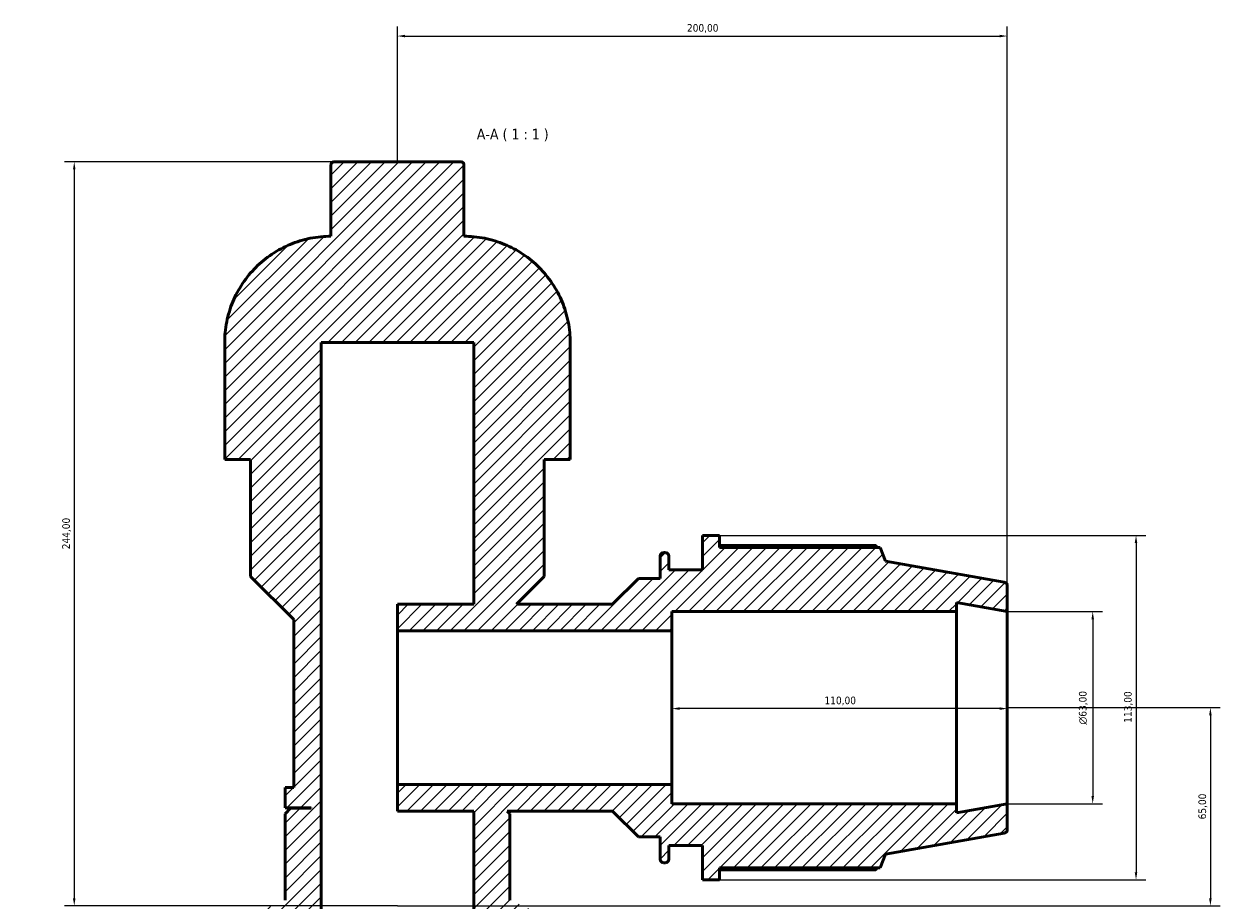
# Model space of a CAD drawing. Header units: millimetres. Extents: x 0 to 1075, y -44 to 1487.
# Tile 8 of 8: x 304 to 696, y 1200 to 1487. Entities that reach past the tile are written whole.
import ezdxf

# ---------------------------------------------------------------- set-up
doc = ezdxf.new("R2010")
doc.units = ezdxf.units.MM
for name, color, linetype, lineweight in [('Dimension (ISO)', 7, 'Continuous', 25), ('Hatch (ISO)', 7, 'Continuous', 18), ('Symbol (ISO)', 7, 'Continuous', 25), ('Visible (ISO)', 7, 'Continuous', 50)]:
    doc.layers.add(name, color=color, linetype=linetype, lineweight=lineweight)
doc.styles.add('Label Text (ISO)', font='tahoma.ttf')
doc.styles.add('Note Text (ISO)', font='tahoma.ttf')
doc.dimstyles.new('Default (ISO)', dxfattribs={"dimtxt": 2.5, "dimasz": 2.5, "dimexe": 3.175, "dimexo": 0, "dimgap": 0.762, "dimtad": 1, "dimrnd": 1e-08, "dimzin": 0, "dimtxsty": 'Note Text (ISO)', "dimcen": 0.09, "dimdle": 10, "dimclrd": 256, "dimclre": 256, "dimclrt": 232, "dimazin": 0, "dimtfac": 1.40208, "dimtmove": 0, "dimatfit": 3, "dimfxl": 1, "dimtolj": 1, "dimtzin": 0, "dimlwd": -1, "dimlwe": -1, "dimarcsym": 0})

# ---------------------------------------------------------------- blocks, each defined once
blk = doc.blocks.new('*D8')
at = {"layer": 'Defpoints', "color": 0, "transparency": 16777216}
for p in [(405.73, 1441.78), (320.53, 1197.78), (426.53, 1197.78)]:
    blk.add_point(p, dxfattribs=at)
at = {"layer": 'Dimension (ISO)', "transparency": 16777216}
for p, q in [((405.73, 1441.78), (317.36, 1441.78)), ((320.53, 1439.28), (320.53, 1200.28)), ((426.53, 1197.78), (317.36, 1197.78))]:
    blk.add_line(p, q, dxfattribs=at)
for points in [[(320.11, 1439.28), (320.95, 1439.28), (320.53, 1441.78)], [(320.11, 1200.28), (320.95, 1200.28), (320.53, 1197.78)]]:
    blk.add_solid(points, dxfattribs=at)
at = {"layer": 'Dimension (ISO)', "color": 232, "true_color": 0xca0064, "transparency": 16777216, "insert": (316.6, 1314.73), "char_height": 2.5, "attachment_point": 1, "rotation": 90, "style": 'Note Text (ISO)'}
blk.add_mtext('\\A1;244,00', dxfattribs=at)
blk = doc.blocks.new('*D9')
at = {"layer": 'Defpoints', "color": 0, "transparency": 16777216}
for p in [(626.53, 1262.78), (426.53, 1197.78), (693.13, 1197.78)]:
    blk.add_point(p, dxfattribs=at)
at = {"layer": 'Dimension (ISO)', "transparency": 16777216}
for p, q in [((626.53, 1262.78), (696.3, 1262.78)), ((693.13, 1260.28), (693.13, 1200.28)), ((426.53, 1197.78), (696.3, 1197.78))]:
    blk.add_line(p, q, dxfattribs=at)
for points in [[(692.71, 1260.28), (693.55, 1260.28), (693.13, 1262.78)], [(692.71, 1200.28), (693.55, 1200.28), (693.13, 1197.78)]]:
    blk.add_solid(points, dxfattribs=at)
at = {"layer": 'Dimension (ISO)', "color": 232, "true_color": 0xca0064, "transparency": 16777216, "insert": (689.2, 1226.15), "char_height": 2.5, "attachment_point": 1, "rotation": 90, "style": 'Note Text (ISO)'}
blk.add_mtext('\\A1;65,00', dxfattribs=at)
blk = doc.blocks.new('*D10')
at = {"layer": 'Defpoints', "color": 0, "transparency": 16777216}
for p in [(516.53, 1262.78), (516.53, 1262.47), (626.53, 1262.78)]:
    blk.add_point(p, dxfattribs=at)
at = {"layer": 'Dimension (ISO)', "transparency": 16777216}
blk.add_line((624.03, 1262.47), (519.03, 1262.47), dxfattribs=at)
for points in [[(519.03, 1262.89), (519.03, 1262.06), (516.53, 1262.47)], [(624.03, 1262.89), (624.03, 1262.06), (626.53, 1262.47)]]:
    blk.add_solid(points, dxfattribs=at)
at = {"layer": 'Dimension (ISO)', "color": 232, "true_color": 0xca0064, "transparency": 16777216, "insert": (566.58, 1266.41), "char_height": 2.5, "attachment_point": 1, "style": 'Note Text (ISO)'}
blk.add_mtext('\\A1;110,00', dxfattribs=at)
blk = doc.blocks.new('*D11')
at = {"layer": 'Defpoints', "color": 0, "transparency": 16777216}
for p in [(626.53, 1294.28), (626.53, 1231.28), (654.53, 1231.28)]:
    blk.add_point(p, dxfattribs=at)
at = {"layer": 'Dimension (ISO)', "transparency": 16777216}
for p, q in [((626.53, 1294.28), (657.71, 1294.28)), ((654.53, 1291.78), (654.53, 1233.78)), ((626.53, 1231.28), (657.71, 1231.28))]:
    blk.add_line(p, q, dxfattribs=at)
for points in [[(654.12, 1291.78), (654.95, 1291.78), (654.53, 1294.28)], [(654.12, 1233.78), (654.95, 1233.78), (654.53, 1231.28)]]:
    blk.add_solid(points, dxfattribs=at)
at = {"layer": 'Dimension (ISO)', "color": 232, "true_color": 0xca0064, "transparency": 16777216, "insert": (650.01, 1257.22), "char_height": 2.5, "attachment_point": 1, "rotation": 90, "style": 'Note Text (ISO)'}
blk.add_mtext('\\A1;\\fAIGDT|b0|i0;\\H2.5000;\\ln\\fTahoma|b0|i0;\\H2.5000;63,00', dxfattribs=at)
blk = doc.blocks.new('*D12')
at = {"layer": 'Defpoints', "color": 0, "transparency": 16777216}
for p in [(532.18, 1319.28), (532.18, 1206.28), (668.74, 1206.28)]:
    blk.add_point(p, dxfattribs=at)
at = {"layer": 'Dimension (ISO)', "transparency": 16777216}
for p, q in [((532.18, 1319.28), (671.91, 1319.28)), ((668.74, 1316.78), (668.74, 1208.78)), ((532.18, 1206.28), (671.91, 1206.28))]:
    blk.add_line(p, q, dxfattribs=at)
for points in [[(668.32, 1316.78), (669.15, 1316.78), (668.74, 1319.28)], [(668.32, 1208.78), (669.15, 1208.78), (668.74, 1206.28)]]:
    blk.add_solid(points, dxfattribs=at)
at = {"layer": 'Dimension (ISO)', "color": 232, "true_color": 0xca0064, "transparency": 16777216, "insert": (664.8, 1257.83), "char_height": 2.5, "attachment_point": 1, "rotation": 90, "style": 'Note Text (ISO)'}
blk.add_mtext('\\A1;113,00', dxfattribs=at)
blk = doc.blocks.new('*D15')
at = {"layer": 'Defpoints', "color": 0, "transparency": 16777216}
for p in [(626.53, 1483.04), (426.53, 1441.78), (626.53, 1294.28)]:
    blk.add_point(p, dxfattribs=at)
at = {"layer": 'Dimension (ISO)', "transparency": 16777216}
for p, q in [((426.53, 1441.78), (426.53, 1486.21)), ((429.03, 1483.04), (624.03, 1483.04)), ((626.53, 1294.28), (626.53, 1486.21))]:
    blk.add_line(p, q, dxfattribs=at)
for points in [[(429.03, 1483.46), (429.03, 1482.62), (426.53, 1483.04)], [(624.03, 1483.46), (624.03, 1482.62), (626.53, 1483.04)]]:
    blk.add_solid(points, dxfattribs=at)
at = {"layer": 'Dimension (ISO)', "color": 232, "true_color": 0xca0064, "transparency": 16777216, "insert": (521.48, 1486.97), "char_height": 2.5, "attachment_point": 1, "style": 'Note Text (ISO)'}
blk.add_mtext('\\A1;200,00', dxfattribs=at)

msp = doc.modelspace()

# ---------------------------------------------------------------- hatches: boundary and pattern name
at = {"layer": 'Hatch (ISO)'}
h = msp.add_hatch(dxfattribs=at)
h.set_pattern_fill('ANSI31', color=256, scale=25.4, style=0)
h.set_pattern_definition([(45, (0, 0), (-2.245064, 2.245064), [])])
edge = h.paths.add_edge_path()
edge.add_line((304.031, 1109.63), (305.831, 1107.83))
edge.add_line((305.831, 1107.83), (308.531, 1107.83))
edge.add_line((308.531, 1107.83), (308.531, 1107.73))
edge.add_line((308.531, 1107.73), (305.831, 1107.73))
edge.add_line((305.831, 1107.73), (304.031, 1105.93))
edge.add_line((304.031, 1105.93), (304.031, 1064.58))
edge.add_line((304.031, 1064.58), (305.831, 1062.78))
edge.add_line((305.831, 1062.78), (308.531, 1062.78))
edge.add_line((308.531, 1062.78), (308.531, 1061.78))
edge.add_spline(control_points=[(308.531, 1061.78), (308.531, 1061.41), (308.618, 1060.974), (308.901, 1060.29), (309.148, 1059.92), (309.672, 1059.397), (310.041, 1059.15), (310.725, 1058.867), (311.161, 1058.78), (311.531, 1058.78)], knot_values=[0, 0, 0, 0, 0.1110712, 0.1110712, 0.2221435, 0.2221435, 0.3332179, 0.3332179, 0.4442964, 0.4442964, 0.4442964, 0.4442964], degree=3, periodic=0)
edge.add_line((311.531, 1058.78), (320.531, 1058.78))
edge.add_spline(control_points=[(320.531, 1058.78), (320.901, 1058.78), (321.337, 1058.867), (322.021, 1059.15), (322.391, 1059.397), (322.914, 1059.92), (323.161, 1060.29), (323.444, 1060.974), (323.531, 1061.41), (323.531, 1061.78)], knot_values=[-0.4442964, -0.4442964, -0.4442964, -0.4442964, -0.3332179, -0.3332179, -0.2221435, -0.2221435, -0.1110712, -0.1110712, 0, 0, 0, 0], degree=3, periodic=0)
edge.add_line((323.531, 1061.78), (323.531, 1062.78))
edge.add_line((323.531, 1062.78), (338.35, 1062.78))
edge.add_ellipse((426.531, 1107.78), major_axis=(-88.182, -45), ratio=1, start_angle=0, end_angle=125.92862)
edge.add_line((514.713, 1062.78), (529.531, 1062.78))
edge.add_line((529.531, 1062.78), (529.531, 1061.78))
edge.add_spline(control_points=[(529.531, 1061.78), (529.531, 1061.41), (529.618, 1060.974), (529.901, 1060.29), (530.148, 1059.92), (530.672, 1059.397), (531.041, 1059.15), (531.725, 1058.867), (532.161, 1058.78), (532.531, 1058.78)], knot_values=[0, 0, 0, 0, 0.1110712, 0.1110712, 0.2221435, 0.2221435, 0.3332179, 0.3332179, 0.4442964, 0.4442964, 0.4442964, 0.4442964], degree=3, periodic=0)
edge.add_line((532.531, 1058.78), (541.531, 1058.78))
edge.add_spline(control_points=[(541.531, 1058.78), (541.901, 1058.78), (542.337, 1058.867), (543.021, 1059.15), (543.391, 1059.397), (543.914, 1059.92), (544.161, 1060.29), (544.444, 1060.974), (544.531, 1061.41), (544.531, 1061.78)], knot_values=[-0.4442964, -0.4442964, -0.4442964, -0.4442964, -0.3332179, -0.3332179, -0.2221435, -0.2221435, -0.1110712, -0.1110712, 0, 0, 0, 0], degree=3, periodic=0)
edge.add_line((544.531, 1061.78), (544.531, 1062.78))
edge.add_line((544.531, 1062.78), (547.231, 1062.78))
edge.add_line((547.231, 1062.78), (549.031, 1064.58))
edge.add_line((549.031, 1064.58), (549.031, 1105.93))
edge.add_line((549.031, 1105.93), (547.231, 1107.73))
edge.add_line((547.231, 1107.73), (544.531, 1107.73))
edge.add_line((544.531, 1107.73), (544.531, 1107.83))
edge.add_line((544.531, 1107.83), (547.231, 1107.83))
edge.add_line((547.231, 1107.83), (549.031, 1109.63))
edge.add_line((549.031, 1109.63), (549.031, 1150.98))
edge.add_line((549.031, 1150.98), (547.231, 1152.78))
edge.add_line((547.231, 1152.78), (545.638, 1152.78))
edge.add_line((545.638, 1152.78), (545.638, 1157.78))
edge.add_line((545.638, 1157.78), (542.031, 1157.78))
edge.add_line((542.031, 1157.78), (542.031, 1158.98))
edge.add_line((542.031, 1158.98), (540.231, 1160.78))
edge.add_line((540.231, 1160.78), (533.832, 1160.78))
edge.add_line((533.832, 1160.78), (532.031, 1158.98))
edge.add_line((532.031, 1158.98), (532.031, 1157.78))
edge.add_line((532.031, 1157.78), (528.371, 1157.78))
edge.add_line((528.371, 1157.78), (528.371, 1152.78))
edge.add_line((528.371, 1152.78), (514.713, 1152.78))
edge.add_ellipse((426.531, 1107.78), major_axis=(88.182, 45), ratio=1, start_angle=0, end_angle=41.12631)
edge.add_line((463.358, 1199.676), (463.358, 1227.98))
edge.add_line((463.358, 1227.98), (462.458, 1228.88))
edge.add_line((462.458, 1228.88), (497.056, 1228.88))
edge.add_line((497.056, 1228.88), (505.531, 1220.405))
edge.add_line((505.531, 1220.405), (512.674, 1220.405))
edge.add_line((512.674, 1220.405), (512.674, 1213.19))
edge.add_spline(control_points=[(512.674, 1213.19), (512.674, 1213.034), (512.71, 1212.851), (512.829, 1212.564), (512.933, 1212.409), (513.153, 1212.189), (513.308, 1212.085), (513.596, 1211.966), (513.779, 1211.93), (513.934, 1211.93)], knot_values=[-0.1866013, -0.1866013, -0.1866013, -0.1866013, -0.139951, -0.139951, -0.0933007, -0.0933007, -0.0466503, -0.0466503, 0, 0, 0, 0], degree=3, periodic=0)
edge.add_line((513.934, 1211.93), (514.271, 1211.93))
edge.add_spline(control_points=[(514.271, 1211.93), (514.427, 1211.93), (514.61, 1211.966), (514.897, 1212.085), (515.052, 1212.189), (515.272, 1212.409), (515.376, 1212.564), (515.495, 1212.851), (515.531, 1213.034), (515.531, 1213.19)], knot_values=[0, 0, 0, 0, 0.0466503, 0.0466503, 0.0933006, 0.0933006, 0.139951, 0.139951, 0.1866013, 0.1866013, 0.1866013, 0.1866013], degree=3, periodic=0)
edge.add_line((515.531, 1213.19), (515.531, 1217.58))
edge.add_line((515.531, 1217.58), (526.531, 1217.58))
edge.add_line((526.531, 1217.58), (526.531, 1206.28))
edge.add_line((526.531, 1206.28), (532.181, 1206.28))
edge.add_line((532.181, 1206.28), (532.181, 1210.235))
edge.add_line((532.181, 1210.235), (584.878, 1210.235))
edge.add_line((584.878, 1210.235), (586.531, 1214.777))
edge.add_line((586.531, 1214.777), (625.49, 1221.646))
edge.add_spline(control_points=[(625.49, 1221.646), (625.582, 1221.663), (625.674, 1221.69), (625.897, 1221.783), (626.052, 1221.886), (626.272, 1222.106), (626.376, 1222.261), (626.495, 1222.549), (626.531, 1222.732), (626.531, 1222.887)], knot_values=[0.0208059, 0.0208059, 0.0208059, 0.0208059, 0.0466503, 0.0466503, 0.0933006, 0.0933006, 0.139951, 0.139951, 0.1866013, 0.1866013, 0.1866013, 0.1866013], degree=3, periodic=0)
edge.add_line((626.531, 1222.887), (626.531, 1231.28))
edge.add_line((626.531, 1231.28), (609.865, 1228.341))
edge.add_line((609.865, 1228.341), (609.865, 1231.28))
edge.add_line((609.865, 1231.28), (516.531, 1231.28))
edge.add_line((516.531, 1231.28), (516.531, 1237.58))
edge.add_line((516.531, 1237.58), (426.531, 1237.58))
edge.add_line((426.531, 1237.58), (426.531, 1228.88))
edge.add_line((426.531, 1228.88), (451.531, 1228.88))
edge.add_line((451.531, 1228.88), (451.531, 1194.238))
edge.add_ellipse((426.531, 1107.78), major_axis=(25, 86.458), ratio=1, start_angle=287.30536, end_angle=360, ccw=False)
edge.add_line((516.512, 1109.63), (518.331, 1107.83))
edge.add_line((518.331, 1107.83), (529.531, 1107.83))
edge.add_line((529.531, 1107.83), (529.531, 1107.73))
edge.add_line((529.531, 1107.73), (518.331, 1107.73))
edge.add_line((518.331, 1107.73), (516.512, 1105.93))
edge.add_ellipse((426.531, 1107.78), major_axis=(89.981, -1.85), ratio=1, start_angle=182.35553, end_angle=360, ccw=False)
edge.add_line((336.55, 1105.93), (334.731, 1107.73))
edge.add_line((334.731, 1107.73), (323.531, 1107.73))
edge.add_line((323.531, 1107.73), (323.531, 1107.83))
edge.add_line((323.531, 1107.83), (334.731, 1107.83))
edge.add_line((334.731, 1107.83), (336.55, 1109.63))
edge.add_ellipse((426.531, 1107.78), major_axis=(-89.981, 1.85), ratio=1, start_angle=287.30536, end_angle=360, ccw=False)
edge.add_line((401.531, 1194.238), (401.531, 1382.523))
edge.add_line((401.531, 1382.523), (451.531, 1382.523))
edge.add_line((451.531, 1382.523), (451.531, 1296.68))
edge.add_line((451.531, 1296.68), (426.531, 1296.68))
edge.add_line((426.531, 1296.68), (426.531, 1287.98))
edge.add_line((426.531, 1287.98), (516.531, 1287.98))
edge.add_line((516.531, 1287.98), (516.531, 1294.28))
edge.add_line((516.531, 1294.28), (609.865, 1294.28))
edge.add_line((609.865, 1294.28), (609.865, 1297.219))
edge.add_line((609.865, 1297.219), (626.531, 1294.28))
edge.add_line((626.531, 1294.28), (626.531, 1302.673))
edge.add_spline(control_points=[(626.531, 1302.673), (626.531, 1302.828), (626.495, 1303.011), (626.376, 1303.298), (626.272, 1303.454), (626.052, 1303.673), (625.897, 1303.777), (625.674, 1303.87), (625.582, 1303.897), (625.49, 1303.913)], knot_values=[0.5598041, 0.5598041, 0.5598041, 0.5598041, 0.6064544, 0.6064544, 0.6531048, 0.6531048, 0.6997551, 0.6997551, 0.7255995, 0.7255995, 0.7255995, 0.7255995], degree=3, periodic=0)
edge.add_line((625.49, 1303.913), (586.531, 1310.783))
edge.add_line((586.531, 1310.783), (584.878, 1315.325))
edge.add_line((584.878, 1315.325), (532.181, 1315.325))
edge.add_line((532.181, 1315.325), (532.181, 1319.28))
edge.add_line((532.181, 1319.28), (526.531, 1319.28))
edge.add_line((526.531, 1319.28), (526.531, 1307.98))
edge.add_line((526.531, 1307.98), (515.531, 1307.98))
edge.add_line((515.531, 1307.98), (515.531, 1312.37))
edge.add_spline(control_points=[(515.531, 1312.37), (515.531, 1312.525), (515.495, 1312.708), (515.376, 1312.996), (515.272, 1313.151), (515.052, 1313.371), (514.897, 1313.474), (514.61, 1313.593), (514.427, 1313.63), (514.271, 1313.63)], knot_values=[-0.1866013, -0.1866013, -0.1866013, -0.1866013, -0.139951, -0.139951, -0.0933006, -0.0933006, -0.0466503, -0.0466503, 0, 0, 0, 0], degree=3, periodic=0)
edge.add_line((514.271, 1313.63), (513.934, 1313.63))
edge.add_spline(control_points=[(513.934, 1313.63), (513.779, 1313.63), (513.596, 1313.593), (513.308, 1313.474), (513.153, 1313.371), (512.933, 1313.151), (512.829, 1312.996), (512.71, 1312.708), (512.674, 1312.525), (512.674, 1312.37)], knot_values=[0, 0, 0, 0, 0.0466503, 0.0466503, 0.0933007, 0.0933007, 0.139951, 0.139951, 0.1866013, 0.1866013, 0.1866013, 0.1866013], degree=3, periodic=0)
edge.add_line((512.674, 1312.37), (512.674, 1305.155))
edge.add_line((512.674, 1305.155), (505.531, 1305.155))
edge.add_line((505.531, 1305.155), (497.056, 1296.68))
edge.add_line((497.056, 1296.68), (465.532, 1296.68))
edge.add_line((465.532, 1296.68), (474.689, 1305.837))
edge.add_line((474.689, 1305.837), (474.689, 1344.18))
edge.add_line((474.689, 1344.18), (483.187, 1344.18))
edge.add_line((483.187, 1344.18), (483.187, 1382.523))
edge.add_spline(control_points=[(483.187, 1382.523), (483.187, 1384.674), (482.975, 1387.023), (482.06, 1391.623), (481.357, 1393.875), (479.711, 1397.849), (478.616, 1399.938), (476.01, 1403.838), (474.499, 1405.649), (471.457, 1408.691), (469.646, 1410.202), (465.746, 1412.808), (463.656, 1413.903), (459.682, 1415.55), (457.431, 1416.253), (452.83, 1417.168), (450.481, 1417.38), (448.33, 1417.38)], knot_values=[7.3735287, 7.3735287, 7.3735287, 7.3735287, 8.0188051, 8.0188051, 8.6640815, 8.6640815, 9.309358, 9.309358, 9.9546345, 9.9546345, 10.5999113, 10.5999113, 11.2451881, 11.2451881, 11.8904659, 11.8904659, 12.5357437, 12.5357437, 12.5357437, 12.5357437], degree=3, periodic=0)
edge.add_line((448.33, 1417.38), (448.33, 1440.78))
edge.add_spline(control_points=[(448.33, 1440.78), (448.33, 1440.903), (448.301, 1441.049), (448.207, 1441.277), (448.124, 1441.4), (447.95, 1441.574), (447.827, 1441.656), (447.599, 1441.751), (447.453, 1441.78), (447.33, 1441.78)], knot_values=[0, 0, 0, 0, 0.037024, 0.037024, 0.0740481, 0.0740481, 0.1110723, 0.1110723, 0.1480964, 0.1480964, 0.1480964, 0.1480964], degree=3, periodic=0)
edge.add_line((447.33, 1441.78), (405.732, 1441.78))
edge.add_spline(control_points=[(405.732, 1441.78), (405.609, 1441.78), (405.464, 1441.751), (405.236, 1441.656), (405.113, 1441.574), (404.938, 1441.4), (404.856, 1441.277), (404.761, 1441.049), (404.732, 1440.903), (404.732, 1440.78)], knot_values=[-0.1480964, -0.1480964, -0.1480964, -0.1480964, -0.1110723, -0.1110723, -0.0740481, -0.0740481, -0.037024, -0.037024, 0, 0, 0, 0], degree=3, periodic=0)
edge.add_line((404.732, 1440.78), (404.732, 1417.38))
edge.add_spline(control_points=[(404.732, 1417.38), (402.581, 1417.38), (400.232, 1417.168), (395.632, 1416.253), (393.38, 1415.55), (389.406, 1413.903), (387.317, 1412.808), (383.417, 1410.202), (381.606, 1408.691), (378.564, 1405.649), (377.053, 1403.838), (374.447, 1399.938), (373.352, 1397.849), (371.705, 1393.875), (371.003, 1391.623), (370.087, 1387.023), (369.875, 1384.674), (369.875, 1382.523)], knot_values=[16.9583711, 16.9583711, 16.9583711, 16.9583711, 17.6036488, 17.6036488, 18.2489266, 18.2489266, 18.8942034, 18.8942034, 19.5394802, 19.5394802, 20.1847567, 20.1847567, 20.8300332, 20.8300332, 21.4753096, 21.4753096, 22.120586, 22.120586, 22.120586, 22.120586], degree=3, periodic=0)
edge.add_line((369.875, 1382.523), (369.875, 1344.18))
edge.add_line((369.875, 1344.18), (378.374, 1344.18))
edge.add_line((378.374, 1344.18), (378.374, 1305.837))
edge.add_line((378.374, 1305.837), (392.538, 1291.673))
edge.add_line((392.538, 1291.673), (392.538, 1236.547))
edge.add_line((392.538, 1236.547), (389.705, 1236.547))
edge.add_line((389.705, 1236.547), (389.705, 1229.88))
edge.add_line((389.705, 1229.88), (398.203, 1229.88))
edge.add_line((398.203, 1229.88), (398.203, 1229.78))
edge.add_line((398.203, 1229.78), (391.505, 1229.78))
edge.add_line((391.505, 1229.78), (389.705, 1227.98))
edge.add_line((389.705, 1227.98), (389.705, 1199.676))
edge.add_ellipse((426.531, 1107.78), major_axis=(-36.826, 91.896), ratio=1, start_angle=0, end_angle=41.12631)
edge.add_line((338.35, 1152.78), (324.691, 1152.78))
edge.add_line((324.691, 1152.78), (324.691, 1157.78))
edge.add_line((324.691, 1157.78), (321.031, 1157.78))
edge.add_line((321.031, 1157.78), (321.031, 1158.98))
edge.add_line((321.031, 1158.98), (319.231, 1160.78))
edge.add_line((319.231, 1160.78), (312.832, 1160.78))
edge.add_line((312.832, 1160.78), (311.031, 1158.98))
edge.add_line((311.031, 1158.98), (311.031, 1157.78))
edge.add_line((311.031, 1157.78), (307.424, 1157.78))
edge.add_line((307.424, 1157.78), (307.424, 1152.78))
edge.add_line((307.424, 1152.78), (305.831, 1152.78))
edge.add_line((305.831, 1152.78), (304.031, 1150.98))
edge.add_line((304.031, 1150.98), (304.031, 1109.63))

# ---------------------------------------------------------------- linework, layer by layer
at = {"layer": 'Visible (ISO)'}
for p, q in [((404.732, 1440.78), (404.732, 1417.38)), ((447.33, 1441.78), (405.732, 1441.78)), ((448.33, 1417.38), (448.33, 1440.78)), ((369.875, 1382.523), (369.875, 1344.18)), ((401.531, 1194.238), (401.531, 1382.523)), ((401.531, 1382.523), (451.531, 1382.523)), ((451.531, 1382.523), (451.531, 1296.68)), ((483.187, 1344.18), (483.187, 1382.523)), ((369.875, 1344.18), (378.374, 1344.18)), ((378.374, 1344.18), (378.374, 1305.837)), ((474.689, 1305.837), (474.689, 1344.18)), ((474.689, 1344.18), (483.187, 1344.18)), ((532.181, 1319.28), (526.531, 1319.28)), ((526.531, 1319.28), (526.531, 1307.98)), ((532.181, 1315.325), (532.181, 1319.28)), ((583.439, 1315.942), (532.181, 1315.942)), ((584.878, 1315.325), (532.181, 1315.325)), ((586.531, 1310.783), (584.878, 1315.325)), ((512.674, 1312.37), (512.674, 1305.155)), ((514.271, 1313.63), (513.934, 1313.63)), ((515.531, 1307.98), (515.531, 1312.37)), ((625.49, 1303.913), (586.531, 1310.783)), ((526.531, 1307.98), (515.531, 1307.98)), ((378.374, 1305.837), (392.538, 1291.673)), ((465.532, 1296.68), (474.689, 1305.837)), ((505.531, 1305.155), (497.056, 1296.68)), ((512.674, 1305.155), (505.531, 1305.155)), ((626.531, 1294.28), (626.531, 1302.673)), ((451.531, 1296.68), (426.531, 1296.68)), ((426.531, 1296.68), (426.531, 1287.98)), ((497.056, 1296.68), (465.532, 1296.68)), ((609.865, 1294.28), (609.865, 1297.219)), ((609.865, 1297.219), (626.531, 1294.28)), ((392.538, 1291.673), (392.538, 1236.547)), ((516.531, 1287.98), (516.531, 1294.28)), ((516.531, 1294.28), (609.865, 1294.28)), ((609.865, 1231.28), (609.865, 1294.28)), ((626.531, 1231.28), (626.531, 1294.28)), ((426.531, 1287.98), (516.531, 1287.98)), ((426.531, 1265.948), (426.531, 1287.98)), ((516.531, 1237.58), (516.531, 1287.98)), ((426.531, 1259.611), (426.531, 1265.948)), ((426.531, 1237.58), (426.531, 1259.611)), ((392.538, 1236.547), (389.705, 1236.547)), ((389.705, 1236.547), (389.705, 1229.88)), ((516.531, 1237.58), (426.531, 1237.58)), ((426.531, 1237.58), (426.531, 1228.88)), ((516.531, 1231.28), (516.531, 1237.58)), ((389.705, 1229.88), (398.203, 1229.88)), ((391.505, 1229.78), (389.705, 1227.98)), ((389.705, 1227.98), (389.705, 1199.676)), ((398.203, 1229.78), (391.505, 1229.78)), ((398.203, 1229.88), (398.203, 1229.78)), ((426.531, 1228.88), (451.531, 1228.88)), ((451.531, 1228.88), (451.531, 1194.238)), ((463.358, 1227.98), (462.458, 1228.88)), ((462.458, 1228.88), (497.056, 1228.88)), ((463.358, 1199.676), (463.358, 1227.98)), ((497.056, 1228.88), (505.531, 1220.405)), ((609.865, 1231.28), (516.531, 1231.28)), ((626.531, 1231.28), (609.865, 1228.341)), ((609.865, 1228.341), (609.865, 1231.28)), ((626.531, 1222.887), (626.531, 1231.28)), ((505.531, 1220.405), (512.674, 1220.405)), ((512.674, 1220.405), (512.674, 1213.19)), ((586.531, 1214.777), (625.49, 1221.646)), ((515.531, 1213.19), (515.531, 1217.58)), ((515.531, 1217.58), (526.531, 1217.58)), ((526.531, 1217.58), (526.531, 1206.28)), ((584.878, 1210.235), (586.531, 1214.777)), ((513.934, 1211.93), (514.271, 1211.93)), ((532.181, 1206.28), (532.181, 1210.235)), ((532.181, 1210.235), (584.878, 1210.235)), ((532.181, 1209.617), (583.439, 1209.617)), ((526.531, 1206.28), (532.181, 1206.28))]:
    msp.add_line(p, q, dxfattribs=at)
for points, knots in [([(405.732, 1441.78), (405.609, 1441.78), (405.464, 1441.751), (405.236, 1441.656), (405.113, 1441.574), (404.938, 1441.4), (404.856, 1441.277), (404.761, 1441.049), (404.732, 1440.903), (404.732, 1440.78)], [-0.14809644, -0.14809644, -0.14809644, -0.14809644, -0.11107225, -0.11107225, -0.07404812, -0.07404812, -0.03702404, -0.03702404, 0, 0, 0, 0]), ([(448.33, 1440.78), (448.33, 1440.903), (448.301, 1441.049), (448.207, 1441.277), (448.124, 1441.4), (447.95, 1441.574), (447.827, 1441.656), (447.599, 1441.751), (447.453, 1441.78), (447.33, 1441.78)], [0, 0, 0, 0, 0.03702404, 0.03702404, 0.07404812, 0.07404812, 0.11107225, 0.11107225, 0.14809644, 0.14809644, 0.14809644, 0.14809644]), ([(404.732, 1417.38), (402.581, 1417.38), (400.232, 1417.168), (395.632, 1416.253), (393.38, 1415.55), (389.406, 1413.903), (387.317, 1412.808), (383.417, 1410.202), (381.606, 1408.691), (378.564, 1405.649), (377.053, 1403.838), (374.447, 1399.938), (373.352, 1397.849), (371.705, 1393.875), (371.003, 1391.623), (370.087, 1387.023), (369.875, 1384.674), (369.875, 1382.523)], [16.9583711, 16.9583711, 16.9583711, 16.9583711, 17.6036488, 17.6036488, 18.2489266, 18.2489266, 18.8942034, 18.8942034, 19.5394802, 19.5394802, 20.1847567, 20.1847567, 20.8300332, 20.8300332, 21.4753096, 21.4753096, 22.120586, 22.120586, 22.120586, 22.120586]), ([(483.187, 1382.523), (483.187, 1384.674), (482.975, 1387.023), (482.06, 1391.623), (481.357, 1393.875), (479.711, 1397.849), (478.616, 1399.938), (476.01, 1403.838), (474.499, 1405.649), (471.457, 1408.691), (469.646, 1410.202), (465.746, 1412.808), (463.656, 1413.903), (459.682, 1415.55), (457.431, 1416.253), (452.83, 1417.168), (450.481, 1417.38), (448.33, 1417.38)], [7.3735287, 7.3735287, 7.3735287, 7.3735287, 8.0188051, 8.0188051, 8.6640815, 8.6640815, 9.309358, 9.309358, 9.9546345, 9.9546345, 10.5999113, 10.5999113, 11.2451881, 11.2451881, 11.8904659, 11.8904659, 12.5357437, 12.5357437, 12.5357437, 12.5357437]), ([(513.934, 1313.63), (513.779, 1313.63), (513.596, 1313.593), (513.308, 1313.474), (513.153, 1313.371), (512.933, 1313.151), (512.829, 1312.996), (512.71, 1312.708), (512.674, 1312.525), (512.674, 1312.37)], [0, 0, 0, 0, 0.04665032, 0.04665032, 0.09330065, 0.09330065, 0.13995098, 0.13995098, 0.18660133, 0.18660133, 0.18660133, 0.18660133]), ([(515.531, 1312.37), (515.531, 1312.525), (515.495, 1312.708), (515.376, 1312.996), (515.272, 1313.151), (515.052, 1313.371), (514.897, 1313.474), (514.61, 1313.593), (514.427, 1313.63), (514.271, 1313.63)], [-0.18660133, -0.18660133, -0.18660133, -0.18660133, -0.13995098, -0.13995098, -0.09330064, -0.09330064, -0.04665032, -0.04665032, 0, 0, 0, 0]), ([(626.531, 1302.673), (626.531, 1302.828), (626.495, 1303.011), (626.376, 1303.298), (626.272, 1303.454), (626.052, 1303.673), (625.897, 1303.777), (625.674, 1303.87), (625.582, 1303.897), (625.49, 1303.913)], [0.55980405, 0.55980405, 0.55980405, 0.55980405, 0.60645441, 0.60645441, 0.65310476, 0.65310476, 0.69975509, 0.69975509, 0.72559951, 0.72559951, 0.72559951, 0.72559951]), ([(625.49, 1221.646), (625.582, 1221.663), (625.674, 1221.69), (625.897, 1221.783), (626.052, 1221.886), (626.272, 1222.106), (626.376, 1222.261), (626.495, 1222.549), (626.531, 1222.732), (626.531, 1222.887)], [0.02080589, 0.02080589, 0.02080589, 0.02080589, 0.04665031, 0.04665031, 0.09330064, 0.09330064, 0.13995099, 0.13995099, 0.18660135, 0.18660135, 0.18660135, 0.18660135]), ([(512.674, 1213.19), (512.674, 1213.034), (512.71, 1212.851), (512.829, 1212.564), (512.933, 1212.409), (513.153, 1212.189), (513.308, 1212.085), (513.596, 1211.966), (513.779, 1211.93), (513.934, 1211.93)], [-0.18660133, -0.18660133, -0.18660133, -0.18660133, -0.13995098, -0.13995098, -0.09330065, -0.09330065, -0.04665032, -0.04665032, 0, 0, 0, 0]), ([(514.271, 1211.93), (514.427, 1211.93), (514.61, 1211.966), (514.897, 1212.085), (515.052, 1212.189), (515.272, 1212.409), (515.376, 1212.564), (515.495, 1212.851), (515.531, 1213.034), (515.531, 1213.19)], [0, 0, 0, 0, 0.04665032, 0.04665032, 0.09330064, 0.09330064, 0.13995098, 0.13995098, 0.18660133, 0.18660133, 0.18660133, 0.18660133])]:
    msp.add_open_spline(points, degree=3, knots=knots, dxfattribs=at)
for points, weights in [([(583.797, 1315.325), (583.621, 1315.631), (583.439, 1315.942)], [1.00134738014, 1.00074760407, 1]), ([(583.439, 1209.617), (583.621, 1209.929), (583.797, 1210.235)], [1, 1.00074760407, 1.00134738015])]:
    msp.add_rational_spline(points, weights, degree=2, dxfattribs=at)

# ---------------------------------------------------------------- texts
at = {"layer": 'Symbol (ISO)', "insert": (452.539, 1448.499), "char_height": 3.5, "attachment_point": 7, "style": 'Label Text (ISO)'}
msp.add_mtext('A-A ( 1 : 1 )', dxfattribs=at)

# ---------------------------------------------------------------- dimensions: what is measured, and where the dimension line sits
at = {"layer": 'Dimension (ISO)'}
for base, p1, p2, angle, override, picture, middle in [((626.531, 1483.039), (426.531, 1441.78), (626.531, 1294.28), 180, {"dimdec": 2, "dimtp": 0, "dimtm": 0, "dimtdec": 2, "dimtofl": 0, "dimatfit": 1}, '*D15', (526.531, 1483.039)), ((320.531, 1197.78), (405.732, 1441.78), (426.531, 1197.78), 90, {"dimdec": 2, "dimtp": 0, "dimtm": 0, "dimtdec": 2, "dimtofl": 0, "dimatfit": 1}, '*D8', (320.531, 1319.78)), ((668.735, 1206.28), (532.181, 1319.28), (532.181, 1206.28), 90, {"dimdec": 2, "dimtp": 0, "dimtm": 0, "dimtdec": 2, "dimtofl": 0, "dimatfit": 1}, '*D12', (668.735, 1262.78)), ((516.531, 1262.475), (626.531, 1262.78), (516.531, 1262.78), 180, {"dimdec": 2, "dimse1": 1, "dimse2": 1, "dimtp": 0, "dimtm": 0, "dimtdec": 2, "dimtofl": 0, "dimatfit": 1}, '*D10', (571.531, 1262.475)), ((693.129, 1197.78), (626.531, 1262.78), (426.531, 1197.78), 90, {"dimdec": 2, "dimtp": 0, "dimtm": 0, "dimtdec": 2, "dimtofl": 0, "dimatfit": 1}, '*D9', (693.129, 1230.28))]:
    dim = msp.add_linear_dim(base=base, p1=p1, p2=p2, angle=angle, dimstyle='Default (ISO)', override=override, dxfattribs=at)
    dim.commit()
    dim.dimension.update_dxf_attribs({"geometry": picture, "text_midpoint": middle, "dimtype": 160})
dim = msp.add_linear_dim(base=(654.533, 1231.28), p1=(626.531, 1294.28), p2=(626.531, 1231.28), angle=90, text='\\fAIGDT|b0|i0;\\H2.5000;\\ln\\fTahoma|b0|i0;\\H2.5000;<>', dimstyle='Default (ISO)', override={"dimdec": 2, "dimtp": 0, "dimtm": 0, "dimtdec": 2, "dimtofl": 0, "dimatfit": 1}, dxfattribs=at)
dim.commit()
dim.dimension.update_dxf_attribs({"geometry": '*D11', "text_midpoint": (654.533, 1262.78), "dimtype": 160})

doc.saveas('drawing.dxf')
